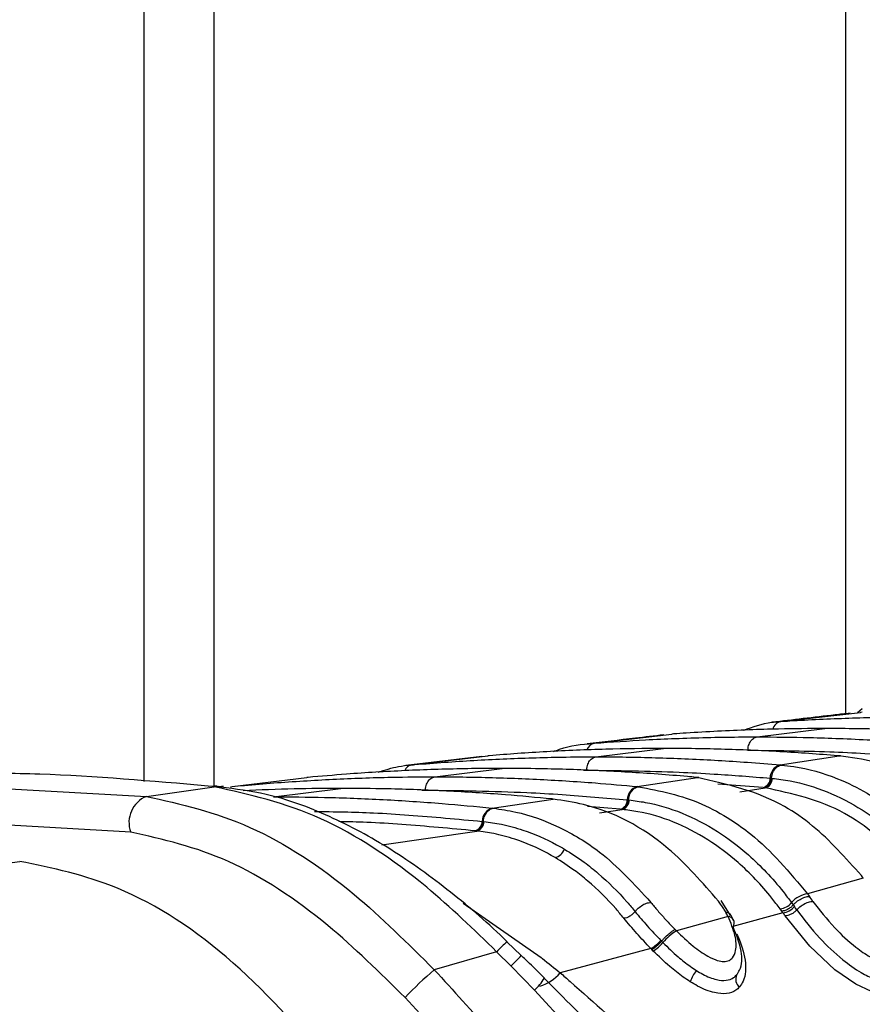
# Model space of a CAD drawing. Header units: millimetres. Extents: x 10 to 13239, y 20 to 10604.
# Tile 31 of 139: x 3871 to 3892, y 2747 to 2771. Entities that reach past the tile are written whole.
import ezdxf

# ---------------------------------------------------------------- set-up
doc = ezdxf.new("R2010")
doc.units = ezdxf.units.MM
doc.layers.add('COMPONENT_GEOMETRY', color=7, linetype='Continuous')
doc.styles.add('SLDTEXTSTYLE0', font='TXT', dxfattribs={"width": 0.75})
doc.dimstyles.new('SLDDIMSTYLE1', dxfattribs={"dimtxt": 75, "dimasz": 3.302, "dimexe": 0, "dimexo": 0.0625, "dimgap": 18.75, "dimtad": 0, "dimtih": 1, "dimtoh": 1, "dimdec": 1, "dimrnd": 1e-09, "dimzin": 12, "dimdsep": 46, "dimtxsty": 'SLDTEXTSTYLE0', "dimsah": 1, "dimcen": 0.09, "dimadec": 0, "dimazin": 3, "dimtfac": 1, "dimtdec": 1, "dimtofl": 0, "dimtmove": 0, "dimatfit": 3, "dimfxl": 1, "dimfrac": 2, "dimtolj": 1, "dimtzin": 12, "dimarcsym": 0})

# ---------------------------------------------------------------- blocks, each defined once
blk = doc.blocks.new('_D_5')
at = {"layer": 'COMPONENT_GEOMETRY', "color": 7}
for p, q in [((3876.961, 3780.567), (483.914, 3780.567)), ((487.089, 3780.567), (487.089, 2443.572)), ((337.037, 2428.338), (314.185, 2428.338)), ((314.185, 2428.338), (314.185, 2309.276)), ((637.141, 2428.338), (659.992, 2428.338)), ((659.992, 2428.338), (659.992, 2309.276)), ((314.185, 2309.276), (337.037, 2309.276)), ((659.992, 2309.276), (637.141, 2309.276)), ((487.089, 860.067), (487.089, 2197.062)), ((3847.074, 860.067), (483.914, 860.067))]:
    blk.add_line(p, q, dxfattribs=at)
for points in [[(487.089, 3780.567), (486.581, 3777.265), (487.597, 3777.265)], [(487.089, 860.067), (487.597, 863.369), (486.581, 863.369)]]:
    blk.add_solid(points, dxfattribs=at)
at = {"layer": 'COMPONENT_GEOMETRY', "color": 7, "char_height": 75, "attachment_point": 1, "style": 'SLDTEXTSTYLE0'}
for s, insert in [('9\'6.98"', (337.037, 2405.956)), ('2920.5mm', (240.943, 2293.742))]:
    blk.add_mtext(s, dxfattribs=dict(at, insert=insert))

msp = doc.modelspace()

# ---------------------------------------------------------------- linework, layer by layer
at = {"color": 7, "linetype": 'Continuous', "lineweight": 25}
for p, q in [((3874.396, 2752.765), (3874.396, 3005.1)), ((3889.746, 2754.217), (3891.664, 2754.436)), ((3891.707, 2754.523), (3891.591, 2754.421)), ((3891.618, 2754.446), (3891.706, 2754.525)), ((3891.711, 2754.439), (3891.664, 2754.436)), ((3891.664, 2754.436), (3891.675, 2754.437)), ((3889.702, 2754.214), (3889.746, 2754.217)), ((3889.176, 2753.844), (3890.804, 2754.046)), ((3885.25, 2753.692), (3887.12, 2753.912)), ((3887.159, 2753.914), (3887.12, 2753.912)), ((3887.12, 2753.912), (3887.128, 2753.913)), ((3885.213, 2753.689), (3885.25, 2753.692)), ((3885.287, 2753.363), (3886.915, 2753.564)), ((3882.535, 2753.372), (3880.704, 2753.153)), ((3880.846, 2753.168), (3882.681, 2753.387)), ((3882.714, 2753.39), (3882.681, 2753.387)), ((3889.728, 2753.168), (3891.15, 2753.387)), ((3891.15, 2753.387), (3891.116, 2753.39)), ((3891.15, 2753.387), (3891.186, 2753.388)), ((3891.185, 2753.386), (3891.152, 2753.388)), ((3880.814, 2753.165), (3880.846, 2753.168)), ((3881.398, 2752.882), (3883.026, 2753.083)), ((3889.728, 2753.168), (3889.76, 2753.165)), ((3868.219, 2752.757), (3874.448, 2752.408)), ((3876.511, 2752.646), (3878.319, 2752.865)), ((3878.348, 2752.867), (3878.319, 2752.865)), ((3886.285, 2752.646), (3887.734, 2752.865)), ((3887.734, 2752.865), (3887.704, 2752.867)), ((3887.734, 2752.865), (3887.771, 2752.865)), ((3887.771, 2752.863), (3887.741, 2752.865)), ((3889.489, 2752.848), (3889.52, 2752.846)), ((3889.52, 2752.846), (3889.541, 2752.844)), ((3874.448, 2752.408), (3876.082, 2752.642)), ((3876.036, 2752.647), (3875.936, 2752.657)), ((3876.082, 2752.642), (3876.036, 2752.647)), ((3876.304, 2752.644), (3876.257, 2752.649)), ((3876.483, 2752.643), (3876.511, 2752.646)), ((3877.509, 2752.401), (3879.137, 2752.602)), ((3886.285, 2752.646), (3886.313, 2752.643)), ((3889.349, 2752.617), (3889.318, 2752.62)), ((3889.371, 2752.615), (3889.349, 2752.617)), ((3882.786, 2752.126), (3884.257, 2752.343)), ((3884.257, 2752.343), (3884.231, 2752.346)), ((3886.044, 2752.326), (3886.072, 2752.324)), ((3886.072, 2752.323), (3886.09, 2752.322)), ((3882.786, 2752.126), (3882.811, 2752.123)), ((3885.9, 2752.095), (3885.872, 2752.098)), ((3885.919, 2752.093), (3885.9, 2752.095)), ((3874.068, 2751.549), (3867.873, 2751.9)), ((3882.396, 2751.575), (3882.371, 2751.578)), ((3882.413, 2751.573), (3882.396, 2751.575)), ((3882.544, 2751.806), (3882.569, 2751.803)), ((3882.569, 2751.803), (3882.585, 2751.802)), ((3891.734, 2750.44), (3890.392, 2750.055)), ((3891.734, 2750.44), (3891.688, 2750.499)), ((3890.392, 2750.055), (3890.434, 2749.997)), ((3888.535, 2749.536), (3888.311, 2749.895)), ((3889.768, 2749.64), (3889.728, 2749.696)), ((3890.004, 2749.846), (3890.045, 2749.789)), ((3890.045, 2749.79), (3890.073, 2749.75)), ((3888.474, 2749.514), (3887.228, 2749.167)), ((3888.474, 2749.514), (3888.422, 2749.61)), ((3888.606, 2749.426), (3888.552, 2749.532)), ((3889.795, 2749.602), (3888.585, 2749.27)), ((3889.795, 2749.602), (3889.768, 2749.64)), ((3887.197, 2749.198), (3887.228, 2749.167)), ((3883.483, 2748.569), (3883.141, 2748.901)), ((3886.614, 2748.737), (3884.425, 2748.154)), ((3886.851, 2748.935), (3886.869, 2748.916)), ((3886.869, 2748.916), (3886.903, 2748.881)), ((3882.893, 2748.661), (3881.388, 2748.227)), ((3883.239, 2748.312), (3882.893, 2748.661)), ((3886.67, 2748.679), (3886.633, 2748.716)), ((3883.802, 2747.731), (3883.239, 2748.312)), ((3886.013, 2745.35), (3883.802, 2747.731))]:
    msp.add_line(p, q, dxfattribs=at)
at = {"color": 8, "linetype": 'Continuous', "lineweight": 25}
for p, q in [((3876.07, 3005.1), (3876.07, 2752.666)), ((3891.312, 2754.416), (3891.312, 3005.1)), ((3884.99, 2753.041), (3885.062, 2753.042)), ((3876.473, 2752.637), (3876.511, 2752.646)), ((3881.085, 2752.56), (3881.173, 2752.561)), ((3889.318, 2752.62), (3888.223, 2752.701)), ((3888.76, 2752.522), (3889.371, 2752.615)), ((3885.872, 2752.098), (3885.083, 2752.162)), ((3885.371, 2752.012), (3885.919, 2752.093)), ((3880.126, 2751.24), (3882.413, 2751.573)), ((3882.085, 2749.832), (3883.966, 2748.522))]:
    msp.add_line(p, q, dxfattribs=at)
at = {"color": 7, "linetype": 'Continuous', "lineweight": 25, "flags": 128}
for points in [[(3875.936, 2752.657), (3876.085, 2752.665), (3876.151, 2752.661)], [(3876.036, 2752.647), (3876.186, 2752.654), (3876.257, 2752.65)], [(3876.082, 2752.642), (3876.232, 2752.65), (3876.304, 2752.645)]]:
    msp.add_lwpolyline(points, dxfattribs=at)
at = {"color": 8, "linetype": 'Continuous', "lineweight": 25, "flags": 128}
msp.add_lwpolyline([(3892.686, 2748.802), (3892.693, 2748.788), (3892.78, 2748.183), (3892.666, 2747.846), (3892.496, 2747.701), (3892.248, 2747.648), (3891.934, 2747.703), (3891.551, 2747.877), (3891.049, 2748.229), (3890.445, 2748.798), (3889.85, 2749.524), (3889.85, 2749.524)], dxfattribs=at)
at = {"color": 8, "linetype": 'Continuous', "lineweight": 25}
for centre, radius, start, end in [((3889.801, 2753.968), 0.255, 102.551, 166.0034), ((3885.301, 2753.452), 0.245, 102.0332, 160.8322), ((3880.887, 2752.944), 0.228, 100.4211, 156.9398), ((3888.46, 2749.344), 0.17, 29.1634, 85.2521), ((3885.166, 2746.577), 3.083, 130.9905, 137.4862), ((3875.242, 2756.167), 11.209, 315.5137, 317.3564), ((3882.909, 2748.709), 1.324, 312.4005, 328.9444), ((3883.677, 2748.763), 0.964, 285.5206, 320.8483)]:
    msp.add_arc(centre, radius, start, end, dxfattribs=at)
at = {"color": 7, "linetype": 'Continuous', "lineweight": 25}
for centre, radius, start, end in [((3889.82, 2752.85), 0.332, 106.1661, 180.2707), ((3889.252, 2752.847), 0.237, 286.1664, 0.2724), ((3889.304, 2752.842), 0.237, 286.2785, 0.2764), ((3886.377, 2752.326), 0.333, 106.1306, 179.9575), ((3874.7, 2751.783), 0.674, 111.9623, 200.3711), ((3885.806, 2752.326), 0.238, 286.1309, 359.9593), ((3885.852, 2752.322), 0.238, 286.2312, 359.9646), ((3882.879, 2751.804), 0.335, 106.0986, 179.6832), ((3882.305, 2751.807), 0.239, 286.0989, 359.6851), ((3882.346, 2751.803), 0.239, 286.1898, 359.6914), ((3884.239, 2751.228), 0.301, 281.7678, 342.4887), ((3890.452, 2749.479), 0.579, 95.9263, 140.6522), ((3875.05, 2739), 18.911, 35.1111, 35.5571), ((3889.684, 2750.104), 0.411, 276.1633, 321.1489), ((3889.754, 2750.016), 0.416, 275.724, 320.2061), ((3874.857, 2738.933), 18.669, 35.1113, 35.4067), ((3874.735, 2738.897), 18.478, 35.1113, 35.4067), ((3888.447, 2749.362), 0.174, 327.5891, 21.9742), ((3887.935, 2748.035), 1.335, 122.0088, 140.6568), ((3886.183, 2749.494), 0.871, 299.6401, 320.0509), ((3886.156, 2749.508), 0.975, 301.8177, 320.0258), ((3888.07, 2740.497), 10.218, 130.842, 136.2904), ((3888.367, 2747.672), 0.848, 140.718, 161.7816), ((3888.897, 2748.001), 0.239, 155.0595, 232.2348)]:
    msp.add_arc(centre, radius, start, end, dxfattribs=at)
for points, knots in [([(3888.85, 2754.006), (3889.073, 2754.086), (3889.354, 2754.187), (3889.642, 2754.209), (3889.702, 2754.214)], [0, 0, 0, 0, 0.791456, 1, 1, 1, 1]), ([(3891.417, 2754.414), (3891.295, 2754.401), (3890.653, 2754.328), (3890.033, 2754.255), (3889.531, 2754.196)], [0, 0, 0, 0, 0.189573, 1, 1, 1, 1]), ([(3889.746, 2754.217), (3889.819, 2754.221), (3890.365, 2754.256), (3891.384, 2754.304), (3892.418, 2754.324), (3892.978, 2754.325), (3893.065, 2754.325)], [0, 0, 0, 0, 0.0661, 0.493687, 0.921273, 1, 1, 1, 1]), ([(3890.804, 2754.046), (3890.433, 2754.043), (3889.826, 2754.04), (3888.712, 2754.006), (3887.867, 2753.964), (3887.26, 2753.922), (3887.159, 2753.914)], [0, 0, 0, 0, 0.305202, 0.499842, 0.916458, 1, 1, 1, 1]), ([(3894.45, 2753.914), (3894.079, 2753.939), (3893.471, 2753.979), (3892.357, 2754.026), (3891.513, 2754.044), (3890.905, 2754.045), (3890.804, 2754.046)], [0, 0, 0, 0, 0.305522, 0.500162, 0.917082, 1, 1, 1, 1]), ([(3886.924, 2753.893), (3886.695, 2753.866), (3886.068, 2753.793), (3885.462, 2753.721), (3885.076, 2753.674)], [0, 0, 0, 0, 0.365263, 1, 1, 1, 1]), ([(3885.25, 2753.692), (3885.662, 2753.721), (3886.31, 2753.767), (3887.468, 2753.819), (3888.365, 2753.842), (3889.025, 2753.844), (3889.176, 2753.844)], [0, 0, 0, 0, 0.314829, 0.495571, 0.884785, 1, 1, 1, 1]), ([(3888.951, 2753.524), (3888.954, 2753.55), (3888.961, 2753.621), (3889.003, 2753.726), (3889.08, 2753.816), (3889.144, 2753.835), (3889.176, 2753.844)], [0, 0, 0, 0, 0.161092, 0.440728, 0.720364, 1, 1, 1, 1]), ([(3889.176, 2753.844), (3889.6, 2753.841), (3890.26, 2753.837), (3891.43, 2753.798), (3892.315, 2753.751), (3892.963, 2753.703), (3893.102, 2753.692)], [0, 0, 0, 0, 0.32369, 0.504431, 0.893531, 1, 1, 1, 1]), ([(3886.915, 2753.564), (3886.452, 2753.561), (3885.751, 2753.556), (3884.578, 2753.514), (3883.641, 2753.463), (3882.941, 2753.408), (3882.714, 2753.39)], [0, 0, 0, 0, 0.330895, 0.499787, 0.837714, 1, 1, 1, 1]), ([(3884.267, 2753.491), (3884.315, 2753.51), (3884.622, 2753.637), (3884.943, 2753.665), (3885.213, 2753.689)], [0, 0, 0, 0, 0.157058, 1, 1, 1, 1]), ([(3891.116, 2753.39), (3890.653, 2753.425), (3889.953, 2753.478), (3888.779, 2753.534), (3887.842, 2753.561), (3887.142, 2753.564), (3886.915, 2753.564)], [0, 0, 0, 0, 0.331322, 0.500214, 0.838141, 1, 1, 1, 1]), ([(3888.951, 2753.524), (3889.609, 2753.516), (3890.55, 2753.506), (3891.855, 2753.444), (3892.501, 2753.398), (3892.864, 2753.372)], [0, 0, 0, 0, 0.5044252, 0.721113, 1, 1, 1, 1]), ([(3880.846, 2753.168), (3880.872, 2753.171), (3881.37, 2753.214), (3882.105, 2753.267), (3883.287, 2753.327), (3884.269, 2753.358), (3885.015, 2753.362), (3885.287, 2753.363)], [0, 0, 0, 0, 0.017392, 0.336932, 0.496696, 0.8163, 1, 1, 1, 1]), ([(3885.062, 2753.042), (3885.065, 2753.068), (3885.072, 2753.14), (3885.114, 2753.244), (3885.191, 2753.335), (3885.255, 2753.354), (3885.287, 2753.363)], [0, 0, 0, 0, 0.161092, 0.440728, 0.720364, 1, 1, 1, 1]), ([(3885.287, 2753.363), (3885.322, 2753.363), (3885.831, 2753.363), (3886.577, 2753.35), (3887.76, 2753.306), (3888.731, 2753.251), (3889.466, 2753.19), (3889.728, 2753.168)], [0, 0, 0, 0, 0.023999, 0.34354, 0.503304, 0.822907, 1, 1, 1, 1]), ([(3894.82, 2751.42), (3894.475, 2751.763), (3893.924, 2752.31), (3892.97, 2752.892), (3892.095, 2753.257), (3891.441, 2753.347), (3891.15, 2753.387)], [0, 0, 0, 0, 0.316585, 0.505351, 0.78008, 1, 1, 1, 1]), ([(3883.026, 2753.083), (3882.956, 2753.083), (3882.413, 2753.082), (3881.633, 2753.068), (3880.45, 2753.022), (3879.434, 2752.962), (3878.655, 2752.894), (3878.348, 2752.867)], [0, 0, 0, 0, 0.04475, 0.348076, 0.499734, 0.80312, 1, 1, 1, 1]), ([(3880.032, 2752.99), (3880.196, 2753.044), (3880.454, 2753.13), (3880.718, 2753.156), (3880.814, 2753.165)], [0, 0, 0, 0, 0.635219, 1, 1, 1, 1]), ([(3887.704, 2752.867), (3887.634, 2752.874), (3887.091, 2752.923), (3886.311, 2752.981), (3885.129, 2753.043), (3884.112, 2753.077), (3883.332, 2753.082), (3883.026, 2753.083)], [0, 0, 0, 0, 0.0452828, 0.3486086, 0.5002663, 0.8036521, 1, 1, 1, 1]), ([(3885.062, 2753.042), (3885.805, 2753.033), (3886.831, 2753.021), (3888.306, 2752.943), (3889.039, 2752.884), (3889.489, 2752.848)], [0, 0, 0, 0, 0.503297, 0.694828, 1, 1, 1, 1]), ([(3889.52, 2752.846), (3889.524, 2752.872), (3889.535, 2752.943), (3889.582, 2753.047), (3889.663, 2753.138), (3889.728, 2753.156), (3889.76, 2753.165)], [0, 0, 0, 0, 0.161023, 0.440682, 0.720341, 1, 1, 1, 1]), ([(3889.76, 2753.165), (3889.859, 2753.154), (3890.315, 2753.102), (3891.015, 2752.904), (3891.762, 2752.536), (3892.616, 2751.987), (3893.167, 2751.405), (3893.573, 2750.976)], [0, 0, 0, 0, 0.071059, 0.328707, 0.508594, 0.637825, 1, 1, 1, 1]), ([(3875.936, 2752.657), (3874.573, 2752.777), (3872.566, 2752.953), (3870.612, 2752.97), (3869.984, 2752.975)], [0, 0, 0, 0, 0.67875, 1, 1, 1, 1]), ([(3876.511, 2752.646), (3876.612, 2752.656), (3877.185, 2752.71), (3877.995, 2752.771), (3879.177, 2752.837), (3880.233, 2752.875), (3881.052, 2752.88), (3881.398, 2752.882)], [0, 0, 0, 0, 0.061922, 0.352279, 0.497453, 0.787868, 1, 1, 1, 1]), ([(3881.173, 2752.561), (3881.175, 2752.587), (3881.183, 2752.658), (3881.225, 2752.763), (3881.302, 2752.854), (3881.366, 2752.873), (3881.398, 2752.882)], [0, 0, 0, 0, 0.161092, 0.440728, 0.720364, 1, 1, 1, 1]), ([(3881.398, 2752.882), (3881.507, 2752.882), (3882.09, 2752.88), (3882.909, 2752.863), (3884.092, 2752.814), (3885.138, 2752.75), (3885.948, 2752.677), (3886.285, 2752.646)], [0, 0, 0, 0, 0.0670174, 0.3573749, 0.5025485, 0.7929627, 1, 1, 1, 1]), ([(3891.688, 2750.499), (3891.309, 2750.924), (3890.733, 2751.57), (3889.419, 2752.484), (3888.452, 2752.702), (3887.734, 2752.865)], [0, 0, 0, 0, 0.331863, 0.504238, 1, 1, 1, 1]), ([(3889.541, 2752.844), (3889.61, 2752.836), (3890.281, 2752.764), (3891.224, 2752.422), (3892.368, 2751.645), (3892.894, 2751.077), (3893.194, 2750.753)], [0, 0, 0, 0, 0.051672, 0.505066, 0.717512, 1, 1, 1, 1]), ([(3882.893, 2748.661), (3882.339, 2749.197), (3880.999, 2750.493), (3878.623, 2752.073), (3876.934, 2752.451), (3876.082, 2752.642)], [0, 0, 0, 0, 0.259057, 0.626399, 1, 1, 1, 1]), ([(3883.144, 2748.904), (3883.142, 2748.906), (3882.711, 2749.332), (3881.786, 2750.125), (3880.354, 2751.161), (3878.858, 2751.965), (3877.475, 2752.478), (3876.599, 2752.586), (3876.231, 2752.632)], [0, 0, 0, 0, 0.000985, 0.211, 0.42281, 0.63293, 0.845915, 1, 1, 1, 1]), ([(3879.137, 2752.602), (3878.761, 2752.6), (3877.975, 2752.596), (3877.189, 2752.562), (3876.779, 2752.545)], [0, 0, 0, 0, 0.478036, 1, 1, 1, 1]), ([(3884.231, 2752.346), (3883.855, 2752.381), (3883.006, 2752.461), (3881.683, 2752.544), (3880.361, 2752.594), (3879.512, 2752.6), (3879.137, 2752.602)], [0, 0, 0, 0, 0.221771, 0.500316, 0.779385, 1, 1, 1, 1]), ([(3881.173, 2752.561), (3881.989, 2752.55), (3883.089, 2752.535), (3884.713, 2752.443), (3885.519, 2752.372), (3886.044, 2752.326)], [0, 0, 0, 0, 0.50254, 0.676572, 1, 1, 1, 1]), ([(3886.072, 2752.324), (3886.076, 2752.35), (3886.087, 2752.421), (3886.135, 2752.525), (3886.216, 2752.616), (3886.281, 2752.634), (3886.313, 2752.643)], [0, 0, 0, 0, 0.161038, 0.440692, 0.720346, 1, 1, 1, 1]), ([(3886.313, 2752.643), (3886.83, 2752.542), (3887.595, 2752.392), (3888.479, 2751.894), (3889.377, 2751.266), (3889.953, 2750.578), (3890.392, 2750.055)], [0, 0, 0, 0, 0.3419634, 0.5061166, 0.6243368, 1, 1, 1, 1]), ([(3892.926, 2750.593), (3892.905, 2750.618), (3892.623, 2750.951), (3892.091, 2751.465), (3890.95, 2752.273), (3890.023, 2752.474), (3889.371, 2752.615)], [0, 0, 0, 0, 0.021195, 0.282969, 0.495586, 1, 1, 1, 1]), ([(3874.448, 2752.408), (3875.274, 2752.223), (3876.926, 2751.853), (3879.354, 2750.253), (3880.754, 2748.858), (3881.388, 2748.227)], [0, 0, 0, 0, 0.354177, 0.707848, 1, 1, 1, 1]), ([(3877.509, 2752.401), (3877.919, 2752.398), (3878.803, 2752.392), (3880.161, 2752.337), (3881.51, 2752.25), (3882.384, 2752.165), (3882.786, 2752.126)], [0, 0, 0, 0, 0.233156, 0.502001, 0.771362, 1, 1, 1, 1]), ([(3888.246, 2749.878), (3887.854, 2750.328), (3886.899, 2751.427), (3885.467, 2752.159), (3884.502, 2752.306), (3884.257, 2752.343)], [0, 0, 0, 0, 0.341408, 0.83284, 1, 1, 1, 1]), ([(3886.09, 2752.322), (3886.22, 2752.305), (3886.949, 2752.211), (3887.942, 2751.799), (3889.031, 2750.975), (3889.616, 2750.362), (3889.936, 2749.936), (3890.004, 2749.846)], [0, 0, 0, 0, 0.089233, 0.503156, 0.697697, 0.936448, 1, 1, 1, 1]), ([(3882.569, 2751.803), (3882.573, 2751.829), (3882.584, 2751.9), (3882.633, 2752.005), (3882.714, 2752.095), (3882.779, 2752.114), (3882.812, 2752.123)], [0, 0, 0, 0, 0.161049, 0.440699, 0.72035, 1, 1, 1, 1]), ([(3882.811, 2752.123), (3882.992, 2752.097), (3883.528, 2752.019), (3884.4, 2751.701), (3885.529, 2751.032), (3886.212, 2750.287), (3886.611, 2749.853)], [0, 0, 0, 0, 0.129882, 0.385514, 0.641748, 1, 1, 1, 1]), ([(3889.728, 2749.696), (3889.662, 2749.783), (3889.35, 2750.197), (3888.78, 2750.792), (3887.72, 2751.591), (3886.753, 2751.989), (3886.044, 2752.078), (3885.919, 2752.093)], [0, 0, 0, 0, 0.063624, 0.302569, 0.497159, 0.910873, 1, 1, 1, 1]), ([(3884.301, 2750.933), (3884.24, 2750.968), (3883.924, 2751.149), (3883.431, 2751.358), (3882.857, 2751.514), (3882.549, 2751.555), (3882.413, 2751.573)], [0, 0, 0, 0, 0.100695, 0.524691, 0.789151, 1, 1, 1, 1]), ([(3882.585, 2751.802), (3882.726, 2751.782), (3883.042, 2751.739), (3883.633, 2751.577), (3884.14, 2751.361), (3884.465, 2751.173), (3884.527, 2751.137)], [0, 0, 0, 0, 0.210941, 0.475438, 0.899348, 1, 1, 1, 1]), ([(3880.684, 2747.557), (3880.074, 2748.159), (3878.731, 2749.482), (3876.413, 2751.016), (3874.849, 2751.371), (3874.068, 2751.549)], [0, 0, 0, 0, 0.294215, 0.647739, 1, 1, 1, 1]), ([(3884.527, 2751.137), (3884.688, 2751.035), (3884.966, 2750.858), (3885.478, 2750.447), (3885.887, 2750.046), (3886.166, 2749.708), (3886.231, 2749.63)], [0, 0, 0, 0, 0.2622207, 0.4535665, 0.8744738, 1, 1, 1, 1]), ([(3885.96, 2749.47), (3885.898, 2749.546), (3885.626, 2749.874), (3885.227, 2750.264), (3884.729, 2750.663), (3884.458, 2750.834), (3884.301, 2750.933)], [0, 0, 0, 0, 0.125578, 0.546573, 0.737903, 1, 1, 1, 1]), ([(3851.441, 2748.156), (3854.828, 2748.598), (3861.602, 2749.482), (3868.127, 2750.388), (3871.391, 2750.841)], [0, 0, 0, 0, 0.4998805, 1, 1, 1, 1]), ([(3879.083, 2745.705), (3878.257, 2746.654), (3876.603, 2748.552), (3873.901, 2750.323), (3872.176, 2750.679), (3871.391, 2750.841)], [0, 0, 0, 0, 0.352456, 0.705295, 1, 1, 1, 1]), ([(3890.045, 2749.79), (3890.062, 2749.808), (3890.109, 2749.858), (3890.207, 2749.928), (3890.329, 2749.986), (3890.399, 2749.993), (3890.434, 2749.997)], [0, 0, 0, 0, 0.161195, 0.440797, 0.720398, 1, 1, 1, 1]), ([(3886.231, 2749.63), (3886.247, 2749.65), (3886.291, 2749.702), (3886.385, 2749.777), (3886.505, 2749.839), (3886.576, 2749.848), (3886.611, 2749.853)], [0, 0, 0, 0, 0.16106, 0.440707, 0.720353, 1, 1, 1, 1]), ([(3886.611, 2749.853), (3886.665, 2749.786), (3886.774, 2749.654), (3886.958, 2749.45), (3887.101, 2749.297), (3887.182, 2749.213), (3887.197, 2749.198)], [0, 0, 0, 0, 0.310786, 0.621524, 0.932011, 1, 1, 1, 1]), ([(3888.422, 2749.61), (3888.405, 2749.64), (3888.369, 2749.7), (3888.311, 2749.789), (3888.267, 2749.848), (3888.246, 2749.878)], [0, 0, 0, 0, 0.329912, 0.664856, 1, 1, 1, 1]), ([(3890.045, 2749.79), (3890.025, 2749.769), (3889.986, 2749.729), (3889.911, 2749.68), (3889.834, 2749.647), (3889.79, 2749.643), (3889.768, 2749.64)], [0, 0, 0, 0, 0.249999, 0.499999, 0.749999, 1, 1, 1, 1]), ([(3890.129, 2749.671), (3890.146, 2749.689), (3890.193, 2749.739), (3890.291, 2749.809), (3890.414, 2749.866), (3890.484, 2749.873), (3890.519, 2749.877)], [0, 0, 0, 0, 0.161092, 0.440728, 0.720364, 1, 1, 1, 1]), ([(3890.129, 2749.671), (3890.304, 2749.443), (3890.622, 2749.03), (3891.176, 2748.504), (3891.638, 2748.169), (3891.992, 2748.002), (3892.264, 2747.952), (3892.462, 2748.002), (3892.581, 2748.083), (3892.602, 2748.162), (3892.607, 2748.179)], [0, 0, 0, 0, 0.25553, 0.463412, 0.610935, 0.714448, 0.802001, 0.887108, 0.97629, 1, 1, 1, 1]), ([(3890.519, 2749.877), (3890.684, 2749.663), (3890.979, 2749.281), (3891.477, 2748.818), (3891.854, 2748.554), (3892.106, 2748.441), (3892.282, 2748.414), (3892.418, 2748.454), (3892.521, 2748.572), (3892.575, 2748.82), (3892.507, 2749.269), (3892.28, 2749.65), (3892.145, 2749.877)], [0, 0, 0, 0, 0.181549, 0.323795, 0.40885, 0.462296, 0.504185, 0.545984, 0.60056, 0.677304, 0.807908, 1, 1, 1, 1]), ([(3886.614, 2748.737), (3886.497, 2748.861), (3886.26, 2749.111), (3886.061, 2749.35), (3885.96, 2749.47)], [0, 0, 0, 0, 0.493803, 1, 1, 1, 1]), ([(3886.231, 2749.63), (3886.232, 2749.629), (3886.323, 2749.516), (3886.519, 2749.287), (3886.74, 2749.052), (3886.851, 2748.935)], [0, 0, 0, 0, 0.007762, 0.50485, 1, 1, 1, 1]), ([(3887.228, 2749.167), (3887.359, 2749.041), (3887.594, 2748.815), (3887.94, 2748.569), (3888.198, 2748.447), (3888.377, 2748.414), (3888.501, 2748.442), (3888.605, 2748.53), (3888.679, 2748.725), (3888.662, 2749.068), (3888.539, 2749.358), (3888.474, 2749.514)], [0, 0, 0, 0, 0.161237, 0.289131, 0.368581, 0.428024, 0.487367, 0.54282, 0.643281, 0.807987, 1, 1, 1, 1]), ([(3888.549, 2749.53), (3888.538, 2749.548), (3888.515, 2749.59), (3888.456, 2749.603), (3888.422, 2749.61)], [0, 0, 0, 0, 0.432775, 1, 1, 1, 1]), ([(3886.869, 2748.916), (3886.885, 2748.935), (3886.931, 2748.986), (3887.017, 2749.07), (3887.119, 2749.154), (3887.171, 2749.183), (3887.197, 2749.198)], [0, 0, 0, 0, 0.160998, 0.440666, 0.720333, 1, 1, 1, 1]), ([(3888.68, 2748.102), (3888.706, 2748.14), (3888.807, 2748.291), (3888.824, 2748.691), (3888.674, 2749.068), (3888.594, 2749.269)], [0, 0, 0, 0, 0.1361815, 0.5383125, 1, 1, 1, 1]), ([(3888.679, 2749.094), (3888.685, 2749.081), (3888.789, 2748.865), (3888.916, 2748.455), (3888.899, 2748.025), (3888.781, 2747.856), (3888.75, 2747.811)], [0, 0, 0, 0, 0.026992, 0.449873, 0.855511, 1, 1, 1, 1]), ([(3886.633, 2748.716), (3886.633, 2748.717), (3886.627, 2748.723), (3886.62, 2748.73), (3886.614, 2748.737)], [0, 0, 0, 0, 0.011269, 1, 1, 1, 1]), ([(3886.903, 2748.881), (3887.023, 2748.765), (3887.23, 2748.563), (3887.509, 2748.342), (3887.661, 2748.242), (3887.71, 2748.21)], [0, 0, 0, 0, 0.476992, 0.82783, 1, 1, 1, 1]), ([(3884.043, 2748.025), (3883.926, 2748.143), (3883.743, 2748.329), (3883.552, 2748.506), (3883.483, 2748.57)], [0, 0, 0, 0, 0.639161, 1, 1, 1, 1]), ([(3883.966, 2748.522), (3883.976, 2748.514), (3884.13, 2748.393), (3884.282, 2748.269), (3884.425, 2748.154)], [0, 0, 0, 0, 0.065228, 1, 1, 1, 1]), ([(3887.561, 2747.938), (3887.505, 2747.975), (3887.335, 2748.086), (3887.027, 2748.331), (3886.8, 2748.553), (3886.67, 2748.679)], [0, 0, 0, 0, 0.177842, 0.531294, 1, 1, 1, 1]), ([(3881.388, 2748.227), (3882.302, 2747.225), (3884.161, 2745.189), (3886.848, 2742.003), (3888.582, 2740.016), (3889.473, 2738.995)], [0, 0, 0, 0, 0.32022, 0.650979, 1, 1, 1, 1]), ([(3886.189, 2745.835), (3885.951, 2746.082), (3885.248, 2746.812), (3884.521, 2747.541), (3884.04, 2748.023)], [0, 0, 0, 0, 0.338899, 1, 1, 1, 1]), ([(3884.425, 2748.154), (3884.505, 2748.084), (3885.168, 2747.503), (3885.823, 2746.917), (3886.399, 2746.401)], [0, 0, 0, 0, 0.120521, 1, 1, 1, 1]), ([(3887.71, 2748.21), (3887.761, 2748.179), (3887.923, 2748.082), (3888.179, 2747.978), (3888.437, 2747.958), (3888.593, 2748.014), (3888.657, 2748.079), (3888.68, 2748.102)], [0, 0, 0, 0, 0.131129, 0.422233, 0.647086, 0.874043, 1, 1, 1, 1]), ([(3888.75, 2747.811), (3888.722, 2747.784), (3888.643, 2747.704), (3888.447, 2747.635), (3888.127, 2747.66), (3887.815, 2747.785), (3887.62, 2747.902), (3887.561, 2747.938)], [0, 0, 0, 0, 0.123835, 0.354513, 0.586159, 0.875244, 1, 1, 1, 1]), ([(3888.772, 2738.448), (3887.876, 2739.455), (3886.161, 2741.379), (3883.476, 2744.517), (3881.624, 2746.534), (3880.684, 2747.557)], [0, 0, 0, 0, 0.3504707, 0.6704006, 1, 1, 1, 1])]:
    msp.add_open_spline(points, degree=3, knots=knots, dxfattribs=at)
for points in [[(3889.52, 2752.846), (3889.515, 2752.817), (3889.505, 2752.759), (3889.464, 2752.687), (3889.411, 2752.634), (3889.37, 2752.623), (3889.349, 2752.617)], [(3886.072, 2752.324), (3886.066, 2752.295), (3886.056, 2752.237), (3886.015, 2752.165), (3885.962, 2752.112), (3885.921, 2752.101), (3885.9, 2752.095)], [(3882.569, 2751.803), (3882.564, 2751.774), (3882.553, 2751.717), (3882.512, 2751.644), (3882.458, 2751.592), (3882.417, 2751.58), (3882.396, 2751.575)], [(3890.129, 2749.671), (3890.109, 2749.651), (3890.07, 2749.611), (3889.994, 2749.563), (3889.917, 2749.531), (3889.872, 2749.526), (3889.85, 2749.524)], [(3886.231, 2749.63), (3886.212, 2749.609), (3886.175, 2749.566), (3886.103, 2749.514), (3886.027, 2749.478), (3885.983, 2749.473), (3885.96, 2749.47)], [(3886.633, 2748.717), (3886.65, 2748.726), (3886.683, 2748.744), (3886.747, 2748.794), (3886.812, 2748.853), (3886.85, 2748.895), (3886.869, 2748.916)]]:
    msp.add_open_spline(points, degree=3, dxfattribs=at)
at = {"color": 8, "linetype": 'Continuous', "lineweight": 25}
for points, knots in [([(3878.501, 2752.048), (3878.976, 2752.04), (3879.734, 2752.028), (3881.081, 2751.943), (3881.954, 2751.861), (3882.544, 2751.806)], [0, 0, 0, 0, 0.351831, 0.561454, 1, 1, 1, 1]), ([(3882.371, 2751.578), (3881.782, 2751.632), (3880.912, 2751.713), (3879.817, 2751.786), (3879.312, 2751.795), (3879.088, 2751.8)], [0, 0, 0, 0, 0.53863, 0.796092, 1, 1, 1, 1])]:
    msp.add_open_spline(points, degree=3, knots=knots, dxfattribs=at)

# ---------------------------------------------------------------- dimensions: what is measured, and where the dimension line sits
at = {"layer": 'COMPONENT_GEOMETRY', "color": 7}
dim = msp.add_linear_dim(base=(487.089, 3780.567), p1=(3848.344, 860.067), p2=(3878.231, 3780.567), angle=90, dimstyle='SLDDIMSTYLE1', dxfattribs=at)
dim.commit()
dim.dimension.update_dxf_attribs({"geometry": '_D_5', "text_midpoint": (487.089, 2320.317), "dimtype": 160})

doc.saveas('drawing.dxf')
